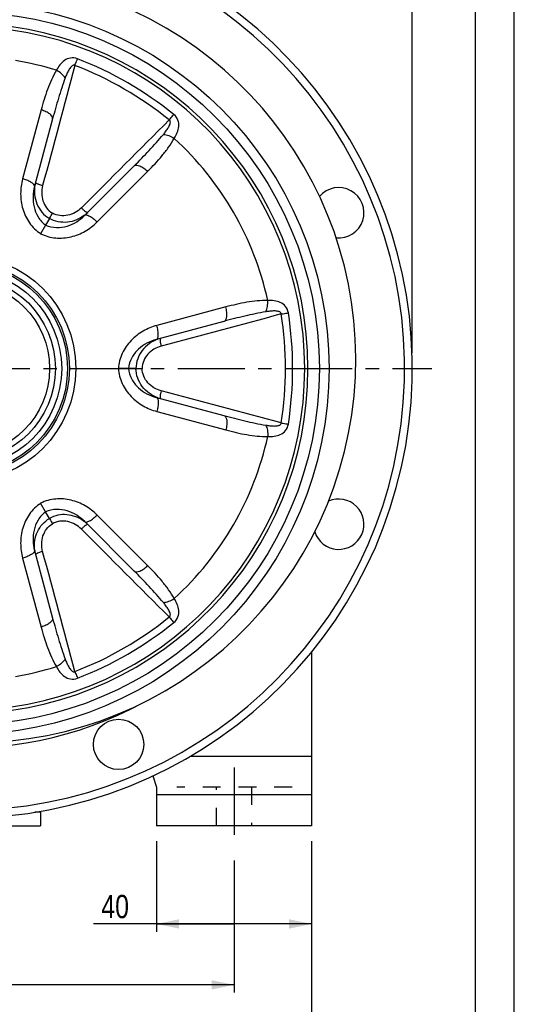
# Model space of a CAD drawing. Header units: millimetres. Extents: x 0 to 841, y 0 to 594.
# Tile 12 of 13: x 712 to 840, y 201 to 455. Entities that reach past the tile are written whole.
import ezdxf

# ---------------------------------------------------------------- set-up
doc = ezdxf.new("R2010")
doc.units = ezdxf.units.MM
doc.header["$LTSCALE"] = 46.2
doc.linetypes.add('CENTER', pattern=[0.6, 0.375, -0.075, 0.075, -0.075])
doc.linetypes.add('HIDDEN', pattern=[0.2, 0.1, -0.1])
doc.layers.get('0').update_dxf_attribs({"linetype": 'CONTINUOUS'})
for name, color, linetype in [('ASSI', 7, 'CONTINUOUS'), ('GEOM', 7, 'CONTINUOUS'), ('QUOTE', 7, 'CONTINUOUS')]:
    doc.layers.add(name, color=color, linetype=linetype)
doc.styles.get("Standard").update_dxf_attribs({"font": 'txt', "width": 0.8})
doc.dimstyles.new('DIMSTYLE_1', dxfattribs={"dimtxt": 6, "dimasz": 5.8, "dimexe": 1, "dimexo": 2, "dimgap": 0.75, "dimtad": 1, "dimdec": 3, "dimtxsty": 'Standard', "dimblk": '_FILLED', "dimblk1": '_FILLED', "dimblk2": '_FILLED', "dimcen": 0.09, "dimadec": 3, "dimazin": 2, "dimtp": 0.5, "dimtm": 0.5, "dimtfac": 1, "dimtdec": 3, "dimtofl": 0, "dimtmove": 0, "dimatfit": 3, "dimldrblk": '_FILLED', "dimfxl": 0, "dimtolj": 1, "dimarcsym": 0})
doc.dimstyles.new('DIMSTYLE_3', dxfattribs={"dimtxt": 6, "dimasz": 5.8, "dimexe": 1, "dimexo": 2, "dimgap": 0.75, "dimtad": 1, "dimdec": 3, "dimtxsty": 'Standard', "dimblk": '_FILLED', "dimblk1": '_FILLED', "dimblk2": '_FILLED', "dimcen": 0.09, "dimadec": 3, "dimazin": 2, "dimtp": 0.3, "dimtm": 0.3, "dimtfac": 1, "dimtdec": 3, "dimtofl": 0, "dimtmove": 0, "dimatfit": 3, "dimldrblk": '_FILLED', "dimfxl": 0, "dimtolj": 1, "dimarcsym": 0})

# ---------------------------------------------------------------- blocks, each defined once
blk = doc.blocks.new('_FILLED')
at = {"color": 0, "linetype": 'ByBlock'}
blk.add_solid([(0, 0), (-1, 0.207), (-1, -0.207)], dxfattribs=at)
blk = doc.blocks.new('*D1')
at = {"layer": 'QUOTE', "color": 2, "linetype": 'Continuous'}
for p, q in [((627.68, 238.09), (627.68, 204.04)), ((767.68, 238.09), (767.68, 204.04)), ((627.68, 206.04), (697.68, 206.04)), ((767.68, 206.04), (697.68, 206.04))]:
    blk.add_line(p, q, dxfattribs=at)
at = {"layer": 'QUOTE', "color": 2, "linetype": 'Continuous', "xscale": 5.8, "yscale": 5.8, "zscale": 5.8, "rotation": 180}
blk.add_blockref('_FILLED', (627.68, 206.04), dxfattribs=at)
at = {"layer": 'QUOTE', "color": 2, "linetype": 'Continuous', "xscale": 5.8, "yscale": 5.8, "zscale": 5.8}
blk.add_blockref('_FILLED', (767.68, 206.04), dxfattribs=at)
at = {"layer": 'QUOTE', "color": 2, "linetype": 'Continuous', "insert": (697.68, 213.54), "char_height": 6, "width": 16.8, "attachment_point": 2, "line_spacing_factor": 0.9}
blk.add_mtext('140', dxfattribs=at)
blk = doc.blocks.new('*D3')
at = {"layer": 'QUOTE', "color": 2, "linetype": 'Continuous'}
for p, q in [((747.68, 243.09), (747.68, 219.76)), ((787.68, 243.09), (787.68, 219.76)), ((767.68, 221.76), (731.36, 221.76)), ((747.68, 221.76), (767.68, 221.76)), ((787.68, 221.76), (767.68, 221.76))]:
    blk.add_line(p, q, dxfattribs=at)
at = {"layer": 'QUOTE', "color": 2, "linetype": 'Continuous', "xscale": 5.8, "yscale": 5.8, "zscale": 5.8, "rotation": 180}
blk.add_blockref('_FILLED', (747.68, 221.76), dxfattribs=at)
at = {"layer": 'QUOTE', "color": 2, "linetype": 'Continuous', "xscale": 5.8, "yscale": 5.8, "zscale": 5.8}
blk.add_blockref('_FILLED', (787.68, 221.76), dxfattribs=at)
at = {"layer": 'QUOTE', "color": 2, "linetype": 'Continuous', "insert": (740.56, 229.26), "char_height": 6, "width": 13.8, "attachment_point": 3, "line_spacing_factor": 0.9}
blk.add_mtext('40', dxfattribs=at)
blk = doc.blocks.new('*D4')
at = {"layer": 'QUOTE', "color": 2, "linetype": 'Continuous'}
for p, q in [((581.68, 369.09), (581.68, 530.41)), ((813.68, 369.09), (813.68, 530.41)), ((581.68, 528.41), (697.68, 528.41)), ((813.68, 528.41), (697.68, 528.41))]:
    blk.add_line(p, q, dxfattribs=at)
at = {"layer": 'QUOTE', "color": 2, "linetype": 'Continuous', "xscale": 5.8, "yscale": 5.8, "zscale": 5.8, "rotation": 180}
blk.add_blockref('_FILLED', (581.68, 528.41), dxfattribs=at)
at = {"layer": 'QUOTE', "color": 2, "linetype": 'Continuous', "xscale": 5.8, "yscale": 5.8, "zscale": 5.8}
blk.add_blockref('_FILLED', (813.68, 528.41), dxfattribs=at)
at = {"layer": 'QUOTE', "color": 2, "linetype": 'Continuous', "insert": (697.68, 535.91), "char_height": 6, "width": 19.8, "attachment_point": 2, "line_spacing_factor": 0.9}
blk.add_mtext('232', dxfattribs=at)
blk = doc.blocks.new('*D19')
at = {"layer": 'QUOTE', "color": 2, "linetype": 'Continuous'}
for p, q in [((607.68, 243.09), (607.68, 187.87)), ((787.68, 243.09), (787.68, 187.87)), ((607.68, 189.87), (697.68, 189.87)), ((787.68, 189.87), (697.68, 189.87))]:
    blk.add_line(p, q, dxfattribs=at)
at = {"layer": 'QUOTE', "color": 2, "linetype": 'Continuous', "xscale": 5.8, "yscale": 5.8, "zscale": 5.8, "rotation": 180}
blk.add_blockref('_FILLED', (607.68, 189.87), dxfattribs=at)
at = {"layer": 'QUOTE', "color": 2, "linetype": 'Continuous', "xscale": 5.8, "yscale": 5.8, "zscale": 5.8}
blk.add_blockref('_FILLED', (787.68, 189.87), dxfattribs=at)
at = {"layer": 'QUOTE', "color": 2, "linetype": 'Continuous', "insert": (697.68, 197.37), "char_height": 6, "width": 16.2, "attachment_point": 2, "line_spacing_factor": 0.9}
blk.add_mtext('180', dxfattribs=at)

msp = doc.modelspace()

# ---------------------------------------------------------------- linework, layer by layer
at = {"color": 7, "linetype": 'Continuous'}
for p, q in [((840, 0), (840, 594)), ((830, 10), (830, 584))]:
    msp.add_line(p, q, dxfattribs=at)
at = {"layer": 'ASSI', "color": 2, "linetype": 'CENTER'}
for p, q in [((697.6846, 365.0915), (818.6846, 365.0915)), ((767.6846, 262.0915), (767.6846, 242.0915))]:
    msp.add_line(p, q, dxfattribs=at)
at = {"layer": 'ASSI', "color": 7, "linetype": 'Continuous'}
for p, q in [((787.6846, 291.9065), (787.6846, 265.0915)), ((756.4724, 265.0915), (787.6846, 265.0915)), ((717.6846, 250.5915), (717.6846, 247.0915)), ((677.6846, 247.0915), (717.6846, 247.0915))]:
    msp.add_line(p, q, dxfattribs=at)
at = {"layer": 'ASSI', "color": 8, "linetype": 'HIDDEN'}
for p, q in [((763.1846, 247.0915), (763.1846, 257.0915)), ((772.1846, 257.0915), (772.1846, 247.0915))]:
    msp.add_line(p, q, dxfattribs=at)
at = {"layer": 'ASSI', "color": 7, "linetype": 'Continuous'}
for centre, radius in [((697.6846, 365.0915), 27.5), ((697.6846, 365.0915), 25.5), ((737.8664, 268.0842), 6.5)]:
    msp.add_circle(centre, radius, dxfattribs=at)
for centre, start, end in [((794.692, 405.2733), 263.830649, 139.815491), ((794.692, 324.9097), 197.457767, 114.122453)]:
    msp.add_arc(centre, 6.5, start, end, dxfattribs=at)
at = {"layer": 'GEOM', "color": 9, "linetype": 'Continuous'}
for p, q in [((717.8806, 431.8085), (713.113, 414.0158)), ((732.3401, 402.915), (745.3653, 415.9402)), ((765.5612, 380.9598), (747.7685, 376.1923)), ((747.7685, 353.9907), (765.5612, 349.2232)), ((745.3653, 314.2428), (732.3401, 327.268)), ((713.113, 316.1672), (717.8806, 298.3745)), ((717.6846, 250.5915), (716.2742, 250.5915))]:
    msp.add_line(p, q, dxfattribs=at)
at = {"layer": 'GEOM', "color": 7, "linetype": 'Continuous'}
for p, q in [((720.8455, 429.5291), (716.1761, 412.1026)), ((729.1518, 404.6113), (741.9088, 417.3682)), ((719.0419, 402.0833), (717.7573, 399.8583)), ((765.0696, 377.2524), (747.6433, 372.583)), ((740.3991, 365.0915), (737.8299, 365.0915)), ((747.6434, 357.6), (765.0696, 352.9306)), ((719.0419, 328.0997), (717.7573, 330.3247)), ((741.9088, 312.8148), (729.1518, 325.5718)), ((716.1762, 318.0802), (720.8455, 300.654)), ((787.6846, 265.0915), (787.6846, 247.0915)), ((746.7378, 260.0056), (747.6846, 257.0915)), ((747.6846, 257.0915), (747.6846, 247.0915)), ((787.6846, 255.0915), (747.6846, 255.0915)), ((717.6846, 250.5915), (717.6846, 247.0915)), ((787.6846, 247.0915), (747.6846, 247.0915))]:
    msp.add_line(p, q, dxfattribs=at)
at = {"layer": 'GEOM', "color": 8, "linetype": 'HIDDEN'}
msp.add_line((782.6846, 257.0915), (752.9419, 257.0915), dxfattribs=at)
at = {"layer": 'GEOM', "color": 7, "linetype": 'Continuous'}
for radius in [94.5, 26.9997, 23.8998, 22.4]:
    msp.add_circle((697.6846, 365.0915), radius, dxfattribs=at)
at = {"layer": 'GEOM', "color": 9, "linetype": 'Continuous'}
for radius in [92, 29.157]:
    msp.add_circle((697.6846, 365.0915), radius, dxfattribs=at)
at = {"layer": 'GEOM', "color": 7, "linetype": 'Continuous'}
for centre, radius, start, end in [((697.6846, 365.0915), 116, 98.678951, 81.321049), ((700.0846, 367.4915), 99, 180, 81.80388), ((697.6846, 365.0915), 98, 100.58398, 298.302446), ((717.1846, 250.5915), 0.5, 0, 29.4589)]:
    msp.add_arc(centre, radius, start, end, dxfattribs=at)
at = {"layer": 'GEOM', "color": 9, "linetype": 'Continuous'}
for centre, radius, start, end in [((697.6846, 365.0915), 114, 98.831055, 81.168946), ((697.6846, 365.0915), 88.2166, 272.457274, 87.542726), ((697.6846, 365.0915), 89.07, 272.457274, 87.542726), ((693.3213, 357.534), 93.8332, 51.20982, 68.79018), ((697.6846, 365.0915), 80.6362, 72.581922, 80.328731), ((694.2066, 359.0674), 90.2279, 51.033088, 68.96691), ((697.6846, 365.0915), 80.6362, 12.581927, 47.418047), ((725.1141, 410.8275), 8.9635, 165.005346, 169.074055), ((723.5692, 411.7236), 8.9767, 307.810768, 314.993343), ((690.7334, 365.0915), 90.2231, 351.032609, 8.967391), ((688.963, 365.0915), 93.8282, 351.209353, 8.790647), ((751.0075, 364.2075), 8.9608, 105.006998, 109.530834), ((751.0076, 365.9761), 8.9614, 250.508227, 254.992977), ((697.6846, 365.0915), 80.6362, 312.581927, 347.418047), ((723.5679, 318.4566), 8.9796, 45.013074, 53.932733), ((725.1286, 319.3581), 8.9782, 186.135358, 190.512533), ((725.1122, 319.3547), 8.9614, 190.510216, 194.992983), ((694.2062, 371.1163), 90.2286, 291.03316, 308.966841), ((693.3209, 372.6496), 93.8339, 291.209885, 308.790115), ((697.6846, 365.0915), 80.6362, 279.671262, 287.418041)]:
    msp.add_arc(centre, radius, start, end, dxfattribs=at)
for points, knots in [([(727.2687, 445.0111), (726.6934, 445.2349), (725.4564, 445.3755), (723.8418, 444.6492), (722.6733, 443.4524), (722.0886, 442.5198), (721.8226, 442.0308)], [0, 0, 0, 0, 0.27213934, 0.51683032, 0.75460675, 1, 1, 1, 1]), ([(726.59, 443.2837), (726.6519, 443.4432), (726.8761, 444.0198), (727.1025, 444.5955), (727.2687, 445.0111)], [0, 0, 0, 0, 0.27659636, 1, 1, 1, 1]), ([(726.59, 443.2837), (726.5082, 443.3331), (726.3138, 443.3857), (726.0384, 443.3023), (725.8093, 443.1502), (725.5468, 442.9023), (725.2714, 442.5447), (724.9897, 442.0832), (724.7393, 441.6011), (724.4343, 440.9383), (724.2311, 440.4283), (724.1024, 440.0851)], [0, 0, 0, 0, 0.06557891, 0.12927603, 0.1914653, 0.25313363, 0.37615343, 0.49963193, 0.62375852, 0.74854998, 1, 1, 1, 1]), ([(721.8226, 442.0308), (721.3616, 441.2518), (720.5401, 439.6269), (719.1626, 436.2326), (718.358, 433.5904), (717.8806, 431.8085)], [0, 0, 0, 0, 0.24722965, 0.49613227, 1, 1, 1, 1]), ([(724.1024, 440.0851), (723.4566, 438.3645), (722.321, 434.8573), (721.3232, 431.3117), (720.8455, 429.5291)], [0, 0, 0, 0, 0.49894395, 1, 1, 1, 1]), ([(724.1023, 440.0851), (723.849, 440.4804), (723.1409, 441.2193), (722.2978, 441.7808), (721.8223, 442.0303)], [0, 0, 0, 0, 0.46648174, 1, 1, 1, 1]), ([(720.8455, 429.5291), (720.9685, 429.9882), (720.36, 430.6345), (719.6653, 431.0864), (718.9191, 431.4755), (718.3082, 431.6914), (717.8806, 431.8085)], [0, 0, 0, 0, 0.36374145, 0.50460943, 0.66066787, 1, 1, 1, 1]), ([(750.9483, 429.2204), (751.0556, 429.3537), (751.4427, 429.8362), (751.8282, 430.3201), (752.105, 430.6718)], [0, 0, 0, 0, 0.27659491, 1, 1, 1, 1]), ([(752.2469, 424.4651), (752.5374, 424.94), (753.0529, 425.913), (753.5048, 427.5234), (753.3272, 429.2855), (752.5855, 430.2845), (752.105, 430.6718)], [0, 0, 0, 0, 0.24544172, 0.48325335, 0.72792654, 1, 1, 1, 1]), ([(749.4221, 425.4667), (749.6551, 425.75), (749.9953, 426.1811), (750.4169, 426.7769), (750.7093, 427.235), (750.968, 427.71), (751.1401, 428.1274), (751.2228, 428.4789), (751.2408, 428.7532), (751.1745, 429.033), (751.0318, 429.1744), (750.9483, 429.2204)], [0, 0, 0, 0, 0.25154869, 0.37638827, 0.50055757, 0.62407285, 0.74711502, 0.8087814, 0.87100646, 0.93463052, 1, 1, 1, 1]), ([(741.9088, 417.3682), (743.2137, 418.6732), (745.7854, 421.3101), (748.255, 424.0472), (749.4221, 425.4667)], [0, 0, 0, 0, 0.50105617, 1, 1, 1, 1]), ([(745.3653, 415.9402), (746.6697, 417.2446), (748.5555, 419.2625), (750.8064, 422.1525), (751.8028, 423.6763), (752.2469, 424.4651)], [0, 0, 0, 0, 0.50386873, 0.75277096, 1, 1, 1, 1]), ([(749.4221, 425.4667), (749.8911, 425.445), (750.885, 425.2012), (751.7929, 424.7518), (752.2467, 424.4647)], [0, 0, 0, 0, 0.4664879, 1, 1, 1, 1]), ([(741.9088, 417.3682), (742.2449, 417.7043), (743.1088, 417.5004), (743.8476, 417.1247), (744.5577, 416.6731), (745.0501, 416.252), (745.3653, 415.9402)], [0, 0, 0, 0, 0.36374146, 0.50460943, 0.66066788, 1, 1, 1, 1]), ([(713.113, 414.0158), (712.7779, 412.7651), (712.4233, 410.149), (712.967, 406.1999), (714.6897, 402.5349), (716.6399, 400.6031), (717.7573, 399.8584)], [0, 0, 0, 0, 0.24536679, 0.4937315, 0.74552685, 1, 1, 1, 1]), ([(716.1596, 412.3323), (716.0979, 412.5027), (715.7705, 412.8484), (715.1009, 413.2742), (714.1814, 413.6884), (713.4854, 413.9144), (713.113, 414.0158)], [0, 0, 0, 0, 0.15304716, 0.3825094, 0.67400502, 1, 1, 1, 1]), ([(716.1761, 412.1026), (715.9486, 411.2536), (715.6786, 409.4767), (715.9276, 406.7487), (716.9615, 404.1066), (718.2629, 402.65), (719.0418, 402.0833)], [0, 0, 0, 0, 0.23931488, 0.48441779, 0.73775837, 1, 1, 1, 1]), ([(716.3131, 412.5264), (716.1539, 411.7018), (716.0674, 409.9976), (716.6718, 407.5143), (717.9909, 405.3201), (719.2984, 404.2072), (720.0202, 403.7773)], [0, 0, 0, 0, 0.24994856, 0.4999096, 0.74998199, 1, 1, 1, 1]), ([(716.1761, 412.1026), (716.1907, 412.1571), (716.1891, 412.2385), (716.1668, 412.3125), (716.1596, 412.3323)], [0, 0, 0, 0, 0.72788059, 1, 1, 1, 1]), ([(716.4559, 413.1466), (716.4529, 413.1354), (716.4585, 413.0634), (716.5217, 413.0156), (716.5667, 412.9806)], [0, 0, 0, 0, 0.1692906, 1, 1, 1, 1]), ([(716.5667, 412.9806), (716.59, 412.9625), (716.7113, 412.8783), (716.8437, 412.8116), (716.9508, 412.7618)], [0, 0, 0, 0, 0.19948577, 1, 1, 1, 1]), ([(716.9508, 412.7618), (717.0421, 412.7193), (717.4734, 412.537), (717.9212, 412.396), (718.2757, 412.3002)], [0, 0, 0, 0, 0.21524261, 1, 1, 1, 1]), ([(718.2757, 412.3002), (718.1017, 411.6523), (717.9328, 410.2985), (718.2663, 408.2777), (719.2083, 406.4435), (720.2342, 405.5041), (720.8127, 405.1505)], [0, 0, 0, 0, 0.24875165, 0.49812742, 0.74861694, 1, 1, 1, 1]), ([(728.273, 406.5283), (727.7989, 406.0534), (726.7106, 405.2303), (724.7937, 404.5087), (722.7344, 404.4076), (721.4081, 404.8264), (720.8127, 405.1505)], [0, 0, 0, 0, 0.24880668, 0.4982066, 0.74865556, 1, 1, 1, 1]), ([(728.273, 406.5283), (728.4522, 406.3498), (728.795, 406.0296), (729.2726, 405.6439), (729.6191, 405.4222), (729.8201, 405.348), (729.8978, 405.3573), (729.9159, 405.3754)], [0, 0, 0, 0, 0.36965239, 0.68409894, 0.8994428, 0.96248637, 1, 1, 1, 1]), ([(719.0418, 402.0833), (719.9223, 401.6921), (721.8348, 401.2932), (724.6401, 401.7192), (727.1268, 402.8676), (728.5303, 403.9898), (729.1518, 404.6113)], [0, 0, 0, 0, 0.26231642, 0.51566749, 0.76072147, 1, 1, 1, 1]), ([(729.0724, 404.6317), (728.4408, 404.1415), (727.0376, 403.3271), (724.6824, 402.7282), (722.2504, 402.8275), (720.7182, 403.3869), (720.0202, 403.7773)], [0, 0, 0, 0, 0.24994927, 0.49992858, 0.74998054, 1, 1, 1, 1]), ([(729.1517, 404.6112), (729.2646, 404.724), (729.5992, 404.7386), (730.0024, 404.6105), (730.4186, 404.4167), (730.874, 404.1393), (731.5429, 403.6564), (732.0258, 403.2268), (732.3401, 402.915)], [0, 0, 0, 0, 0.12684902, 0.2238871, 0.34505899, 0.4878256, 0.64813762, 1, 1, 1, 1]), ([(717.7573, 399.8584), (718.9612, 399.2632), (721.6093, 398.5399), (725.6447, 398.8808), (729.3365, 400.3843), (731.4245, 401.9995), (732.3401, 402.915)], [0, 0, 0, 0, 0.25449705, 0.50630045, 0.75463398, 1, 1, 1, 1]), ([(776.385, 382.6571), (775.4798, 382.6669), (773.6619, 382.5658), (770.0336, 382.0616), (767.3432, 381.4373), (765.5612, 380.9598)], [0, 0, 0, 0, 0.24722965, 0.49613228, 1, 1, 1, 1]), ([(775.8398, 379.7099), (776.0555, 380.127), (776.3413, 381.1096), (776.4061, 382.1205), (776.3845, 382.6571)], [0, 0, 0, 0, 0.46648173, 1, 1, 1, 1]), ([(781.689, 379.4308), (781.5953, 380.0409), (781.0985, 381.1824), (779.6621, 382.2176), (778.0415, 382.6312), (776.9414, 382.6712), (776.385, 382.657)], [0, 0, 0, 0, 0.27214633, 0.51683971, 0.75461134, 1, 1, 1, 1]), ([(765.0696, 377.2524), (765.5287, 377.3754), (765.7842, 378.2256), (765.8282, 379.0532), (765.7921, 379.8939), (765.6737, 380.5309), (765.5612, 380.9598)], [0, 0, 0, 0, 0.36374145, 0.50460943, 0.66066787, 1, 1, 1, 1]), ([(775.8399, 379.7099), (774.0269, 379.4089), (770.4218, 378.6387), (766.8523, 377.73), (765.0696, 377.2524)], [0, 0, 0, 0, 0.49894395, 1, 1, 1, 1]), ([(779.8537, 379.1548), (779.8557, 379.2504), (779.8039, 379.4451), (779.5939, 379.6418), (779.3477, 379.7642), (779.0017, 379.8676), (778.5544, 379.9273), (778.0138, 379.9404), (777.4711, 379.9162), (776.7446, 379.849), (776.2015, 379.77), (775.8399, 379.7099)], [0, 0, 0, 0, 0.0655904, 0.12928807, 0.19148012, 0.25314943, 0.37616827, 0.49964366, 0.62376702, 0.74855552, 1, 1, 1, 1]), ([(779.8537, 379.1548), (780.0228, 379.181), (780.6343, 379.275), (781.2461, 379.3669), (781.689, 379.4308)], [0, 0, 0, 0, 0.27659669, 1, 1, 1, 1]), ([(747.7685, 376.1923), (746.5178, 375.8571), (744.075, 374.8563), (740.9268, 372.4109), (738.6142, 369.0864), (737.9161, 366.4316), (737.8299, 365.0915)], [0, 0, 0, 0, 0.2453596, 0.4937114, 0.74553402, 1, 1, 1, 1]), ([(747.6432, 372.583), (747.7974, 372.6243), (747.9773, 372.9068), (748.068, 373.32), (748.1083, 373.7774), (748.0957, 374.3105), (748.012, 375.1312), (747.8814, 375.7642), (747.7685, 376.1923)], [0, 0, 0, 0, 0.12684902, 0.2238871, 0.34505899, 0.4878256, 0.64813762, 1, 1, 1, 1]), ([(747.6433, 372.583), (746.7944, 372.3555), (745.1206, 371.7011), (742.8826, 370.1216), (741.1113, 367.9052), (740.5004, 366.0496), (740.3991, 365.0916)], [0, 0, 0, 0, 0.23928584, 0.48435977, 0.73772683, 1, 1, 1, 1]), ([(748.0117, 372.6527), (747.2257, 372.374), (745.723, 371.5921), (743.8972, 369.8303), (742.6727, 367.603), (742.3667, 365.9261), (742.3553, 365.0918)], [0, 0, 0, 0, 0.24995257, 0.49986797, 0.74992316, 1, 1, 1, 1]), ([(748.6872, 372.8626), (748.6624, 372.856), (748.6155, 372.7934), (748.5793, 372.5822), (748.598, 372.1713), (748.6932, 371.5648), (748.7992, 371.1079), (748.8641, 370.8635)], [0, 0, 0, 0, 0.03751383, 0.10055747, 0.31590099, 0.63034701, 1, 1, 1, 1]), ([(748.8641, 370.8635), (748.216, 370.6902), (746.9593, 370.1597), (745.3762, 368.8607), (744.2584, 367.1279), (743.9579, 365.7695), (743.9408, 365.0915)], [0, 0, 0, 0, 0.24872973, 0.49806831, 0.74854046, 1, 1, 1, 1]), ([(737.8299, 365.0915), (737.9164, 363.7514), (738.614, 361.0966), (740.9269, 357.7722), (744.0749, 355.3267), (746.5177, 354.3259), (747.7685, 353.9907)], [0, 0, 0, 0, 0.25447303, 0.50628539, 0.75462558, 1, 1, 1, 1]), ([(740.3991, 365.0916), (740.5005, 364.1335), (741.1112, 362.2778), (742.8828, 360.0613), (745.1207, 358.4819), (746.7944, 357.8275), (747.6434, 357.6)], [0, 0, 0, 0, 0.26229584, 0.51565558, 0.76071563, 1, 1, 1, 1]), ([(748.0175, 357.5282), (747.2307, 357.8067), (745.7266, 358.5882), (743.8987, 360.3504), (742.6729, 362.5789), (742.3667, 364.2569), (742.3553, 365.0918)], [0, 0, 0, 0, 0.24994796, 0.49986558, 0.74992246, 1, 1, 1, 1]), ([(748.8641, 359.3195), (748.216, 359.4928), (746.9593, 360.0233), (745.3762, 361.3223), (744.2584, 363.0552), (743.9579, 364.4135), (743.9408, 365.0915)], [0, 0, 0, 0, 0.24872525, 0.49806574, 0.74853928, 1, 1, 1, 1]), ([(748.8641, 359.3195), (748.7992, 359.0751), (748.6932, 358.6182), (748.598, 358.0117), (748.5793, 357.6008), (748.6155, 357.3897), (748.6624, 357.327), (748.6872, 357.3204)], [0, 0, 0, 0, 0.36965292, 0.68409896, 0.89944251, 0.96248616, 1, 1, 1, 1]), ([(747.6432, 357.6), (747.7974, 357.5587), (747.9773, 357.2762), (748.068, 356.863), (748.1083, 356.4056), (748.0957, 355.8725), (748.012, 355.0518), (747.8814, 354.4188), (747.7685, 353.9907)], [0, 0, 0, 0, 0.12684902, 0.2238871, 0.34505899, 0.4878256, 0.64813762, 1, 1, 1, 1]), ([(765.0696, 352.9306), (766.8523, 352.453), (770.4218, 351.5443), (774.0269, 350.7742), (775.8399, 350.4732)], [0, 0, 0, 0, 0.50105617, 1, 1, 1, 1]), ([(765.0696, 352.9306), (765.5287, 352.8076), (765.7842, 351.9574), (765.8282, 351.1298), (765.7921, 350.2891), (765.6737, 349.6521), (765.5612, 349.2232)], [0, 0, 0, 0, 0.36374146, 0.50460943, 0.66066788, 1, 1, 1, 1]), ([(775.8399, 350.4732), (776.2016, 350.413), (776.745, 350.3339), (777.4719, 350.2667), (778.0148, 350.2426), (778.5555, 350.256), (779.003, 350.3156), (779.3488, 350.4197), (779.5954, 350.5414), (779.8046, 350.7387), (779.8556, 350.9329), (779.8537, 351.0282)], [0, 0, 0, 0, 0.25154869, 0.37638827, 0.50055758, 0.62407286, 0.74711504, 0.80878142, 0.87100647, 0.93463053, 1, 1, 1, 1]), ([(776.3848, 347.526), (776.9413, 347.5119), (778.0417, 347.5519), (779.6623, 347.9658), (781.0995, 349.0006), (781.5939, 350.1425), (781.689, 350.7523)], [0, 0, 0, 0, 0.24544172, 0.48325335, 0.72792654, 1, 1, 1, 1]), ([(779.8537, 351.0282), (780.0228, 351.002), (780.6343, 350.908), (781.2461, 350.8161), (781.689, 350.7523)], [0, 0, 0, 0, 0.27659489, 1, 1, 1, 1]), ([(765.5612, 349.2232), (767.3431, 348.7457), (770.0335, 348.1215), (773.6618, 347.6172), (775.4797, 347.5162), (776.3848, 347.526)], [0, 0, 0, 0, 0.50386873, 0.75277096, 1, 1, 1, 1]), ([(775.8399, 350.4731), (776.0555, 350.0561), (776.3413, 349.0735), (776.406, 348.0625), (776.3843, 347.526)], [0, 0, 0, 0, 0.4664879, 1, 1, 1, 1]), ([(717.7573, 330.3247), (716.6396, 329.58), (714.6896, 327.6478), (712.967, 323.9828), (712.4232, 320.0338), (712.7779, 317.418), (713.113, 316.1672)], [0, 0, 0, 0, 0.25449805, 0.50630091, 0.75463411, 1, 1, 1, 1]), ([(732.3401, 327.268), (731.4246, 328.1835), (729.3366, 329.7985), (725.6449, 331.3022), (721.6095, 331.6429), (718.9611, 330.9202), (717.7573, 330.3247)], [0, 0, 0, 0, 0.24534399, 0.49368376, 0.74549559, 1, 1, 1, 1]), ([(719.0419, 328.0998), (718.2627, 327.533), (716.9611, 326.0759), (715.9274, 323.4336), (715.6786, 320.7058), (715.9487, 318.9291), (716.1762, 318.0802)], [0, 0, 0, 0, 0.26231667, 0.5156681, 0.76072178, 1, 1, 1, 1]), ([(729.1518, 325.5718), (728.5304, 326.1932), (727.1269, 327.3154), (724.6403, 328.4638), (721.8351, 328.8898), (719.9224, 328.4911), (719.0419, 328.0998)], [0, 0, 0, 0, 0.23926605, 0.48431065, 0.73766522, 1, 1, 1, 1]), ([(716.2019, 318.3986), (716.1187, 319.172), (716.1559, 320.7488), (716.8404, 323.0106), (718.1311, 324.9946), (719.3515, 326.0073), (720.0203, 326.4057)], [0, 0, 0, 0, 0.24990066, 0.49984031, 0.74990663, 1, 1, 1, 1]), ([(728.8545, 325.7151), (728.2265, 326.1724), (726.8432, 326.9263), (724.5447, 327.4618), (722.1842, 327.3352), (720.6988, 326.7852), (720.0203, 326.4057)], [0, 0, 0, 0, 0.24990294, 0.4998421, 0.74990762, 1, 1, 1, 1]), ([(728.273, 323.6548), (727.799, 324.1294), (726.7111, 324.9525), (724.7946, 325.674), (722.7351, 325.7756), (721.4084, 325.3567), (720.8127, 325.0325)], [0, 0, 0, 0, 0.24872973, 0.49806831, 0.74854046, 1, 1, 1, 1]), ([(729.1517, 325.5719), (729.2646, 325.459), (729.5992, 325.4444), (730.0024, 325.5725), (730.4186, 325.7663), (730.874, 326.0437), (731.5429, 326.5266), (732.0258, 326.9562), (732.3401, 327.268)], [0, 0, 0, 0, 0.12684902, 0.2238871, 0.34505899, 0.4878256, 0.64813762, 1, 1, 1, 1]), ([(718.2757, 317.8828), (718.1017, 318.5307), (717.9328, 319.8843), (718.2662, 321.9048), (719.208, 323.7392), (720.2341, 324.6787), (720.8127, 325.0325)], [0, 0, 0, 0, 0.24872487, 0.49806501, 0.74853819, 1, 1, 1, 1]), ([(729.9159, 324.8076), (729.8978, 324.8257), (729.8201, 324.835), (729.6191, 324.7608), (729.2726, 324.5391), (728.795, 324.1534), (728.4522, 323.8332), (728.273, 323.6548)], [0, 0, 0, 0, 0.03751383, 0.10055747, 0.31590099, 0.63034701, 1, 1, 1, 1]), ([(716.1596, 317.8507), (716.0979, 317.6803), (715.7705, 317.3346), (715.1009, 316.9088), (714.1814, 316.4946), (713.4854, 316.2686), (713.113, 316.1672)], [0, 0, 0, 0, 0.15304716, 0.3825094, 0.67400501, 1, 1, 1, 1]), ([(716.1761, 318.0804), (716.1907, 318.026), (716.1891, 317.9445), (716.1668, 317.8705), (716.1596, 317.8507)], [0, 0, 0, 0, 0.7278806, 1, 1, 1, 1]), ([(718.2757, 317.8828), (718.1514, 317.8492), (717.7022, 317.7191), (717.2584, 317.5643), (716.9508, 317.4213)], [0, 0, 0, 0, 0.27508217, 1, 1, 1, 1]), ([(716.5667, 317.2025), (716.5477, 317.1876), (716.4986, 317.1462), (716.4446, 317.0786), (716.4559, 317.0364)], [0, 0, 0, 0, 0.35617964, 1, 1, 1, 1]), ([(716.9508, 317.4213), (716.9108, 317.4026), (716.7784, 317.3381), (716.6483, 317.2659), (716.5667, 317.2025)], [0, 0, 0, 0, 0.29914558, 1, 1, 1, 1]), ([(741.9088, 312.8148), (742.2449, 312.4787), (743.1088, 312.6826), (743.8476, 313.0583), (744.5577, 313.5099), (745.0501, 313.931), (745.3653, 314.2428)], [0, 0, 0, 0, 0.36374145, 0.50460943, 0.66066787, 1, 1, 1, 1]), ([(749.4221, 304.7163), (748.255, 306.1358), (745.7854, 308.8729), (743.2137, 311.5098), (741.9088, 312.8148)], [0, 0, 0, 0, 0.49894395, 1, 1, 1, 1]), ([(752.247, 305.7178), (751.8029, 306.5066), (750.8064, 308.0304), (748.5556, 310.9205), (746.6698, 312.9384), (745.3653, 314.2428)], [0, 0, 0, 0, 0.24722965, 0.49613228, 1, 1, 1, 1]), ([(749.4222, 304.7163), (749.8912, 304.7381), (750.885, 304.9818), (751.7929, 305.4312), (752.2468, 305.7182)], [0, 0, 0, 0, 0.46648173, 1, 1, 1, 1]), ([(752.105, 299.5112), (752.5865, 299.8975), (753.3267, 300.8985), (753.505, 302.66), (753.0528, 304.2703), (752.5375, 305.243), (752.247, 305.7178)], [0, 0, 0, 0, 0.27214633, 0.51683971, 0.75461134, 1, 1, 1, 1]), ([(750.9483, 300.9626), (751.0321, 301.0087), (751.1749, 301.1509), (751.2403, 301.4311), (751.2231, 301.7056), (751.1396, 302.0569), (750.9677, 302.4741), (750.7088, 302.9488), (750.4165, 303.4067), (749.995, 304.0023), (749.655, 304.4332), (749.4221, 304.7163)], [0, 0, 0, 0, 0.06559043, 0.1292881, 0.19148016, 0.25314946, 0.3761683, 0.49964368, 0.62376704, 0.74855553, 1, 1, 1, 1]), ([(720.8455, 300.654), (720.9685, 300.1948), (720.36, 299.5485), (719.6653, 299.0966), (718.9191, 298.7075), (718.3082, 298.4916), (717.8806, 298.3745)], [0, 0, 0, 0, 0.36374158, 0.50460956, 0.66066798, 1, 1, 1, 1]), ([(720.8455, 300.654), (721.3231, 298.8713), (722.3211, 295.3258), (723.4563, 291.8184), (724.1024, 290.0979)], [0, 0, 0, 0, 0.50104899, 1, 1, 1, 1]), ([(750.9483, 300.9626), (751.0556, 300.8293), (751.4428, 300.3468), (751.8282, 299.8629), (752.105, 299.5112)], [0, 0, 0, 0, 0.27659669, 1, 1, 1, 1]), ([(717.8806, 298.3745), (718.3578, 296.5927), (719.1636, 293.9511), (720.5389, 290.556), (721.3606, 288.9309), (721.8225, 288.1524)], [0, 0, 0, 0, 0.50381313, 0.75277983, 1, 1, 1, 1]), ([(724.1024, 290.0979), (723.849, 289.7026), (723.141, 288.9638), (722.2978, 288.4023), (721.8223, 288.1528)], [0, 0, 0, 0, 0.4664879, 1, 1, 1, 1]), ([(724.1024, 290.0979), (724.2312, 289.7546), (724.4344, 289.2444), (724.7396, 288.5814), (724.9901, 288.0991), (725.2721, 287.6376), (725.5475, 287.2799), (725.8105, 287.0325), (726.0391, 286.8798), (726.3146, 286.7971), (726.5084, 286.85), (726.59, 286.8994)], [0, 0, 0, 0, 0.25153822, 0.37637252, 0.50053649, 0.62404658, 0.74708374, 0.80874797, 0.8709513, 0.9345855, 1, 1, 1, 1]), ([(721.8225, 288.1524), (722.0886, 287.6634), (722.6734, 286.7304), (723.8421, 285.534), (725.4569, 284.8066), (726.6929, 284.9495), (727.2687, 285.1719)], [0, 0, 0, 0, 0.24543829, 0.48324562, 0.72791197, 1, 1, 1, 1]), ([(726.59, 286.8994), (726.6519, 286.7398), (726.8762, 286.1633), (727.1025, 285.5875), (727.2687, 285.1719)], [0, 0, 0, 0, 0.27659483, 1, 1, 1, 1])]:
    msp.add_open_spline(points, degree=3, knots=knots, dxfattribs=at)
for points in [[(726.59, 443.2837), (723.8206, 432.9553), (721.0512, 422.6269), (718.2757, 412.3002)], [(750.9483, 429.2204), (743.3885, 421.6578), (735.8285, 414.0953), (728.273, 406.5283)], [(779.8537, 379.1548), (769.5244, 376.389), (759.1951, 373.6232), (748.8641, 370.8635)], [(779.8537, 351.0282), (769.5244, 353.794), (759.1951, 356.5598), (748.8641, 359.3195)], [(750.9483, 300.9626), (743.3885, 308.5252), (735.8285, 316.0877), (728.273, 323.6548)], [(726.59, 286.8994), (723.8206, 297.2277), (721.0512, 307.5561), (718.2757, 317.8828)]]:
    msp.add_open_spline(points, degree=3, dxfattribs=at)
at = {"layer": 'GEOM', "color": 7, "linetype": 'Continuous'}
for points, knots in [([(720.02, 403.7775), (720.0569, 403.8416), (720.3233, 404.298), (720.5855, 404.7568), (720.8127, 405.1505)], [0, 0, 0, 0, 0.13993519, 1, 1, 1, 1]), ([(742.3553, 365.0915), (742.4293, 365.0914), (742.9578, 365.0949), (743.4863, 365.0916), (743.9408, 365.0915)], [0, 0, 0, 0, 0.1399457, 1, 1, 1, 1]), ([(720.02, 326.4055), (720.0568, 326.3414), (720.3242, 325.8856), (720.5856, 325.4262), (720.8127, 325.0325)], [0, 0, 0, 0, 0.13994592, 1, 1, 1, 1])]:
    msp.add_open_spline(points, degree=3, knots=knots, dxfattribs=at)
for points in [[(720.0202, 403.7773), (719.6939, 403.2128), (719.3678, 402.6481), (719.0418, 402.0833)], [(742.3553, 365.0918), (741.7032, 365.0914), (741.0512, 365.0916), (740.3991, 365.0916)], [(720.0203, 326.4057), (719.6939, 326.9702), (719.3679, 327.535), (719.0419, 328.0998)]]:
    msp.add_open_spline(points, degree=3, dxfattribs=at)

# ---------------------------------------------------------------- dimensions: what is measured, and where the dimension line sits
at = {"layer": 'QUOTE', "color": 2, "linetype": 'Continuous'}
for base, p1, p2, dimstyle, picture, middle in [((813.6846, 528.4131), (581.6846, 367.0915), (813.6846, 367.0915), 'DIMSTYLE_1', '*D4', (697.2846, 528.4131)), ((787.6846, 189.8723), (607.6846, 245.0915), (787.6846, 245.0915), 'DIMSTYLE_1', '*D19', (697.2846, 189.8723)), ((787.6846, 221.7607), (747.6846, 245.0915), (787.6846, 245.0915), 'DIMSTYLE_3', '*D3', (735.5564, 221.7607)), ((767.6846, 206.0379), (627.6846, 240.0915), (767.6846, 240.0915), 'DIMSTYLE_1', '*D1', (697.2846, 206.0379))]:
    dim = msp.add_linear_dim(base=base, p1=p1, p2=p2, dimstyle=dimstyle, dxfattribs=at)
    dim.commit()
    dim.dimension.update_dxf_attribs({"geometry": picture, "text_midpoint": middle, "dimtype": 160})

doc.saveas('drawing.dxf')
